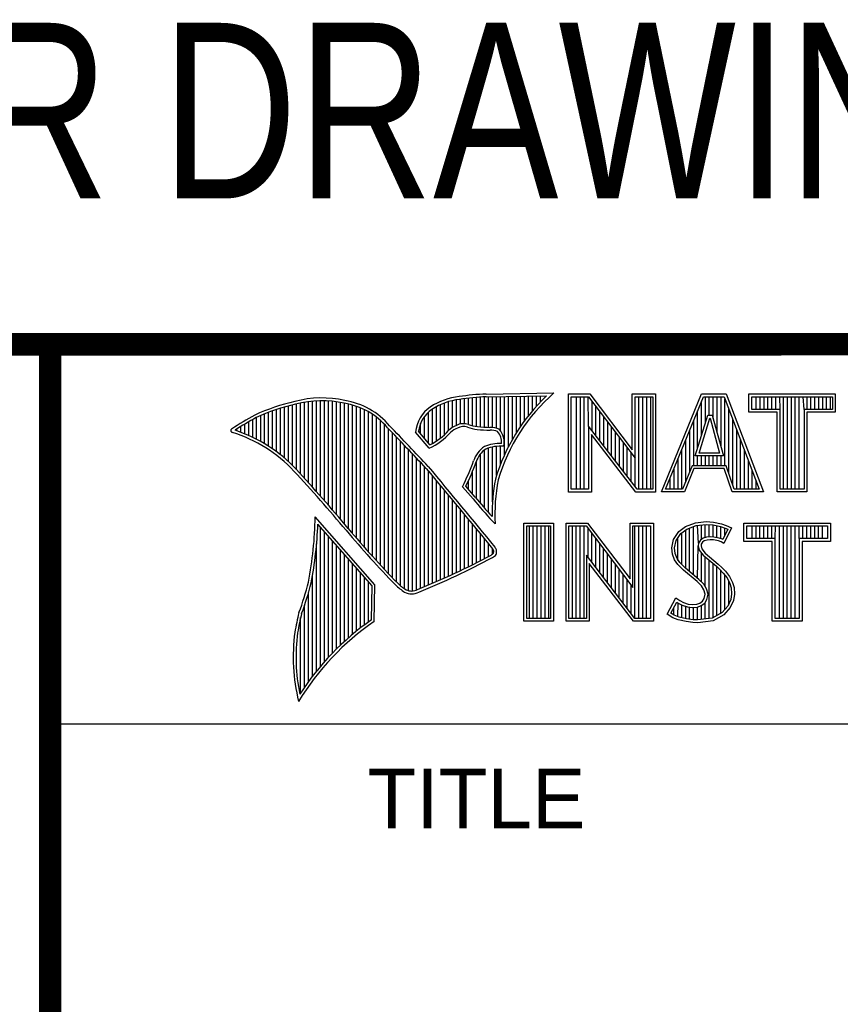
# Model space of a CAD drawing. Header units: inches. Extents: x 0.2 to 16.8, y 0.1 to 10.8.
# Tile 5 of 11: x 13.038 to 13.768, y 1.383 to 2.259. Entities that reach past the tile are written whole.
import ezdxf

# ---------------------------------------------------------------- set-up
doc = ezdxf.new("R2010")
doc.units = ezdxf.units.IN
doc.header["$LTSCALE"] = 0.935
doc.header["$MEASUREMENT"] = 0
doc.layers.get('0').update_dxf_attribs({"linetype": 'CONTINUOUS'})
doc.styles.get("Standard").update_dxf_attribs({"font": 'txt', "width": 0.8})
doc.styles.add('TEXTSTYLE_2', font='txt')

msp = doc.modelspace()

# ---------------------------------------------------------------- linework, layer by layer
at = {"color": 2, "linetype": 'CONTINUOUS'}
for p, q in [((13.06524, 1.96953), (16.74504, 1.96953)), ((13.06524, 1.96953), (13.06524, 0.26053)), ((13.45293, 1.92614), (13.51325, 1.92706)), ((13.29154, 1.85098), (13.29154, 1.91881)), ((13.2951, 1.84706), (13.2951, 1.91935)), ((13.29865, 1.84311), (13.29865, 1.91976)), ((13.30221, 1.83913), (13.30221, 1.92002)), ((13.30576, 1.83512), (13.30576, 1.92013)), ((13.30932, 1.83108), (13.30932, 1.92011)), ((13.31287, 1.82701), (13.31287, 1.91995)), ((13.31643, 1.8229), (13.31643, 1.91964)), ((13.31998, 1.81877), (13.31998, 1.91919)), ((13.32353, 1.8146), (13.32353, 1.9186)), ((13.4195, 1.89369), (13.4195, 1.91934)), ((13.42306, 1.89637), (13.42306, 1.92027)), ((13.42661, 1.89822), (13.42661, 1.92095)), ((13.43017, 1.89946), (13.43017, 1.92144)), ((13.43372, 1.89972), (13.43372, 1.92195)), ((13.43727, 1.89906), (13.43727, 1.9224)), ((13.44083, 1.89795), (13.44083, 1.92278)), ((13.44438, 1.89725), (13.44438, 1.9231)), ((13.44794, 1.89688), (13.44794, 1.92337)), ((13.45149, 1.89664), (13.45149, 1.92357)), ((13.453, 1.92364), (13.50667, 1.92446)), ((13.45505, 1.8965), (13.45505, 1.92367)), ((13.4586, 1.89642), (13.4586, 1.92372)), ((13.46216, 1.89573), (13.46216, 1.92378)), ((13.46571, 1.8935), (13.46571, 1.92383)), ((13.46926, 1.87203), (13.46926, 1.92389)), ((13.47282, 1.87938), (13.47282, 1.92394)), ((13.47637, 1.88593), (13.47637, 1.92399)), ((13.47993, 1.89186), (13.47993, 1.92405)), ((13.48348, 1.89728), (13.48348, 1.9241)), ((13.48704, 1.90228), (13.48704, 1.92416)), ((13.49059, 1.90692), (13.49059, 1.92421)), ((13.49415, 1.91125), (13.49415, 1.92427)), ((13.4977, 1.9153), (13.4977, 1.92432)), ((13.50125, 1.9191), (13.50125, 1.92437)), ((13.52607, 1.92627), (13.54513, 1.92627)), ((13.52607, 1.83895), (13.52607, 1.92627)), ((13.5286, 1.92374), (13.54388, 1.92374)), ((13.5286, 1.84148), (13.5286, 1.92374)), ((13.53324, 1.84148), (13.53324, 1.92374)), ((13.53672, 1.84148), (13.53672, 1.92374)), ((13.5402, 1.84148), (13.5402, 1.92374)), ((13.54409, 1.89763), (13.54367, 1.92374)), ((13.54388, 1.92374), (13.58542, 1.86899)), ((13.54513, 1.92627), (13.58289, 1.87651)), ((13.54715, 1.89365), (13.54715, 1.91943)), ((13.58289, 1.92627), (13.60361, 1.92627)), ((13.58289, 1.87651), (13.58289, 1.92627)), ((13.58542, 1.92374), (13.60109, 1.92374)), ((13.58542, 1.86899), (13.58542, 1.92374)), ((13.58885, 1.84148), (13.58885, 1.92374)), ((13.59233, 1.84148), (13.59233, 1.92374)), ((13.5958, 1.84148), (13.5958, 1.92374)), ((13.59928, 1.84148), (13.59928, 1.92374)), ((13.60109, 1.92374), (13.60109, 1.84148)), ((13.60361, 1.92627), (13.60361, 1.83895)), ((13.60876, 1.83899), (13.6444, 1.92621)), ((13.61252, 1.84151), (13.6461, 1.92368)), ((13.6444, 1.92621), (13.66641, 1.92621)), ((13.64446, 1.88931), (13.64446, 1.91967)), ((13.6461, 1.92368), (13.66467, 1.92368)), ((13.64793, 1.90055), (13.64793, 1.92368)), ((13.65141, 1.90732), (13.65141, 1.92368)), ((13.65489, 1.90431), (13.65489, 1.92368)), ((13.65836, 1.89153), (13.65836, 1.92368)), ((13.66184, 1.87875), (13.66184, 1.92368)), ((13.66467, 1.92368), (13.69586, 1.84151)), ((13.66531, 1.86235), (13.66531, 1.92199)), ((13.66641, 1.92621), (13.69953, 1.83899)), ((13.68662, 1.92621), (13.76343, 1.92621)), ((13.68662, 1.90994), (13.68662, 1.92621)), ((13.68915, 1.92368), (13.7609, 1.92368)), ((13.68915, 1.91247), (13.68915, 1.92368)), ((13.69312, 1.91247), (13.69312, 1.92368)), ((13.69659, 1.91247), (13.69659, 1.92368)), ((13.70007, 1.91247), (13.70007, 1.92368)), ((13.70354, 1.91247), (13.70354, 1.92368)), ((13.70702, 1.91247), (13.70702, 1.92368)), ((13.71049, 1.91247), (13.71049, 1.92368)), ((13.71434, 1.91247), (13.71397, 1.92368)), ((13.71744, 1.84151), (13.71744, 1.92368)), ((13.72092, 1.84151), (13.72092, 1.92368)), ((13.72439, 1.84151), (13.72439, 1.92368)), ((13.72787, 1.84151), (13.72787, 1.92368)), ((13.73135, 1.84151), (13.73135, 1.92368)), ((13.73571, 1.91247), (13.73482, 1.92368)), ((13.7383, 1.91247), (13.7383, 1.92368)), ((13.74177, 1.91247), (13.74177, 1.92368)), ((13.74525, 1.91247), (13.74525, 1.92368)), ((13.74872, 1.91247), (13.74872, 1.92368)), ((13.7522, 1.91247), (13.7522, 1.92368)), ((13.75567, 1.91247), (13.75567, 1.92368)), ((13.75915, 1.91247), (13.75915, 1.92368)), ((13.7609, 1.92368), (13.7609, 1.91247)), ((13.76343, 1.92621), (13.76343, 1.90994)), ((13.25955, 1.87962), (13.25955, 1.90983)), ((13.26311, 1.87724), (13.26311, 1.91114)), ((13.26666, 1.87469), (13.26666, 1.91236)), ((13.27022, 1.87195), (13.27022, 1.9135)), ((13.27377, 1.86901), (13.27377, 1.91455)), ((13.27733, 1.86584), (13.27733, 1.91553)), ((13.28088, 1.86243), (13.28088, 1.91642)), ((13.28444, 1.85873), (13.28444, 1.91727)), ((13.28799, 1.85487), (13.28799, 1.91812)), ((13.32709, 1.8104), (13.32709, 1.91788)), ((13.33064, 1.80617), (13.33064, 1.91718)), ((13.3342, 1.80197), (13.3342, 1.91628)), ((13.33775, 1.79782), (13.33775, 1.91515)), ((13.34131, 1.79371), (13.34131, 1.91378)), ((13.34486, 1.78966), (13.34486, 1.91216)), ((13.34841, 1.78565), (13.34841, 1.91026)), ((13.40173, 1.8824), (13.40173, 1.91011)), ((13.40529, 1.88228), (13.40529, 1.91288)), ((13.40884, 1.88443), (13.40884, 1.91496)), ((13.41239, 1.88698), (13.41239, 1.91671)), ((13.41595, 1.89003), (13.41595, 1.91816)), ((13.55062, 1.88913), (13.55062, 1.91485)), ((13.5541, 1.88461), (13.5541, 1.91027)), ((13.64098, 1.87806), (13.64098, 1.91116)), ((13.66879, 1.85548), (13.66879, 1.91284)), ((13.71181, 1.90994), (13.68662, 1.90994)), ((13.71434, 1.91247), (13.68915, 1.91247)), ((13.71181, 1.83899), (13.71181, 1.90994)), ((13.71434, 1.84151), (13.71434, 1.91247)), ((13.7609, 1.91247), (13.73571, 1.91247)), ((13.73571, 1.91247), (13.73571, 1.84151)), ((13.76343, 1.90994), (13.73824, 1.90994)), ((13.73824, 1.90994), (13.73824, 1.83899)), ((13.24178, 1.88921), (13.24178, 1.90148)), ((13.24534, 1.88757), (13.24534, 1.90349)), ((13.24889, 1.8858), (13.24889, 1.90537)), ((13.25245, 1.88389), (13.25245, 1.90695)), ((13.256, 1.88183), (13.256, 1.90844)), ((13.35197, 1.78168), (13.35197, 1.90806)), ((13.35552, 1.77776), (13.35552, 1.90551)), ((13.35908, 1.77389), (13.35908, 1.90255)), ((13.39818, 1.88658), (13.39818, 1.90616)), ((13.55757, 1.8801), (13.55757, 1.90569)), ((13.56105, 1.87558), (13.56105, 1.90111)), ((13.63751, 1.86235), (13.63751, 1.90266)), ((13.63884, 1.87112), (13.65003, 1.90732)), ((13.64227, 1.87365), (13.65189, 1.90479)), ((13.65003, 1.90732), (13.65407, 1.90732)), ((13.65189, 1.90479), (13.65213, 1.90479)), ((13.65213, 1.90479), (13.6606, 1.87365)), ((13.65407, 1.90732), (13.66391, 1.87112)), ((13.67226, 1.84516), (13.67226, 1.90368)), ((13.23112, 1.89338), (13.23112, 1.89487)), ((13.23467, 1.89211), (13.23467, 1.89717)), ((13.23823, 1.89072), (13.23823, 1.89937)), ((13.36263, 1.77005), (13.36263, 1.89912)), ((13.36619, 1.76626), (13.36619, 1.89522)), ((13.40222, 1.87796), (13.39013, 1.89218)), ((13.40289, 1.88104), (13.39274, 1.89296)), ((13.39462, 1.89075), (13.39462, 1.89989)), ((13.58728, 1.84148), (13.54409, 1.89763)), ((13.54409, 1.89763), (13.54409, 1.84148)), ((13.56452, 1.87106), (13.56452, 1.89653)), ((13.63403, 1.85728), (13.63403, 1.89416)), ((13.67574, 1.84151), (13.67574, 1.89453)), ((13.36974, 1.76251), (13.36974, 1.89151)), ((13.3733, 1.75881), (13.3733, 1.88779)), ((13.37685, 1.75559), (13.37685, 1.88406)), ((13.58603, 1.83895), (13.54661, 1.89019)), ((13.54661, 1.89019), (13.54661, 1.83895)), ((13.568, 1.86654), (13.568, 1.89195)), ((13.57147, 1.86202), (13.57147, 1.88737)), ((13.63056, 1.84863), (13.63056, 1.88565)), ((13.67921, 1.84151), (13.67921, 1.88537)), ((13.3804, 1.75292), (13.3804, 1.88032)), ((13.38396, 1.75121), (13.38396, 1.87658)), ((13.45149, 1.82467), (13.45149, 1.8764)), ((13.45505, 1.82065), (13.45505, 1.87803)), ((13.4586, 1.83026), (13.4586, 1.87896)), ((13.46216, 1.85354), (13.46216, 1.87953)), ((13.46571, 1.8636), (13.46571, 1.87975)), ((13.57495, 1.85751), (13.57495, 1.88279)), ((13.57843, 1.85299), (13.57843, 1.8782)), ((13.62708, 1.84151), (13.62708, 1.87715)), ((13.68269, 1.84151), (13.68269, 1.87622)), ((13.38751, 1.75092), (13.38751, 1.87282)), ((13.39107, 1.7518), (13.39107, 1.86907)), ((13.44438, 1.83308), (13.44438, 1.86652)), ((13.44794, 1.82881), (13.44794, 1.87298)), ((13.5819, 1.84847), (13.5819, 1.87362)), ((13.58538, 1.84395), (13.58542, 1.86899)), ((13.62361, 1.84151), (13.62361, 1.86864)), ((13.66391, 1.87112), (13.63884, 1.87112)), ((13.64098, 1.86235), (13.64098, 1.87112)), ((13.6606, 1.87365), (13.64227, 1.87365)), ((13.64446, 1.86235), (13.64446, 1.87112)), ((13.64793, 1.86235), (13.64793, 1.87112)), ((13.65141, 1.86235), (13.65141, 1.87112)), ((13.65489, 1.86235), (13.65489, 1.87112)), ((13.65836, 1.86235), (13.65836, 1.87112)), ((13.66184, 1.86235), (13.66184, 1.87112)), ((13.68616, 1.84151), (13.68616, 1.86706)), ((13.39462, 1.75332), (13.39462, 1.8653)), ((13.39818, 1.75478), (13.39818, 1.86153)), ((13.40173, 1.75627), (13.40173, 1.85744)), ((13.44083, 1.83724), (13.44083, 1.85725)), ((13.62013, 1.84151), (13.62013, 1.86014)), ((13.63607, 1.86235), (13.6277, 1.84151)), ((13.63778, 1.85982), (13.6294, 1.83899)), ((13.66648, 1.86235), (13.63607, 1.86235)), ((13.66466, 1.85982), (13.63778, 1.85982)), ((13.67167, 1.83899), (13.66466, 1.85982)), ((13.67349, 1.84151), (13.66648, 1.86235)), ((13.68964, 1.84151), (13.68964, 1.85791)), ((13.40529, 1.75779), (13.40529, 1.85313)), ((13.40884, 1.75933), (13.40884, 1.84883)), ((13.43727, 1.84132), (13.43727, 1.84907)), ((13.61666, 1.84151), (13.61666, 1.85163)), ((13.69312, 1.84151), (13.69312, 1.84875)), ((13.41239, 1.76089), (13.41239, 1.84452)), ((13.41595, 1.76248), (13.41595, 1.84021)), ((13.44136, 1.83283), (13.43192, 1.84365)), ((13.44327, 1.83444), (13.4349, 1.84404)), ((13.54409, 1.84148), (13.5286, 1.84148)), ((13.60109, 1.84148), (13.58728, 1.84148)), ((13.6277, 1.84151), (13.61252, 1.84151)), ((13.69586, 1.84151), (13.67349, 1.84151)), ((13.73571, 1.84151), (13.71434, 1.84151)), ((13.4195, 1.76409), (13.4195, 1.83591)), ((13.42306, 1.76573), (13.42306, 1.83161)), ((13.54661, 1.83895), (13.52607, 1.83895)), ((13.60361, 1.83895), (13.58603, 1.83895)), ((13.6294, 1.83899), (13.60876, 1.83899)), ((13.69953, 1.83899), (13.67167, 1.83899)), ((13.73824, 1.83899), (13.71181, 1.83899)), ((13.42661, 1.76739), (13.42661, 1.8273)), ((13.43017, 1.76908), (13.43017, 1.823)), ((13.35405, 1.75643), (13.30096, 1.81676)), ((13.43372, 1.7708), (13.43372, 1.8187)), ((13.43727, 1.77254), (13.43727, 1.8144)), ((13.35153, 1.7555), (13.30329, 1.81033)), ((13.30576, 1.68403), (13.30576, 1.80752)), ((13.44083, 1.77431), (13.44083, 1.8101)), ((13.44438, 1.77611), (13.44438, 1.8058)), ((13.46086, 1.81059), (13.45857, 1.8131)), ((13.48648, 1.81126), (13.51278, 1.81126)), ((13.48648, 1.72404), (13.48648, 1.81126)), ((13.48901, 1.80873), (13.51025, 1.80873)), ((13.48901, 1.72656), (13.48901, 1.80873)), ((13.49139, 1.72656), (13.49139, 1.80873)), ((13.49487, 1.72656), (13.49487, 1.80873)), ((13.49835, 1.72656), (13.49835, 1.80873)), ((13.50182, 1.72656), (13.50182, 1.80873)), ((13.5053, 1.72656), (13.5053, 1.80873)), ((13.50877, 1.72656), (13.50877, 1.80873)), ((13.51025, 1.80873), (13.51025, 1.72656)), ((13.51278, 1.81126), (13.51278, 1.72404)), ((13.52409, 1.81135), (13.54315, 1.81135)), ((13.52409, 1.72404), (13.52409, 1.81135)), ((13.52662, 1.80882), (13.5419, 1.80882)), ((13.52662, 1.72656), (13.52662, 1.80882)), ((13.52962, 1.72656), (13.52962, 1.80882)), ((13.5331, 1.72656), (13.5331, 1.80882)), ((13.53658, 1.72656), (13.53658, 1.80882)), ((13.54005, 1.72656), (13.54005, 1.80882)), ((13.5419, 1.80882), (13.58343, 1.75408)), ((13.54315, 1.81135), (13.58091, 1.76159)), ((13.54353, 1.78086), (13.54353, 1.80667)), ((13.58091, 1.81135), (13.60163, 1.81135)), ((13.58091, 1.76159), (13.58091, 1.81135)), ((13.58343, 1.80882), (13.59911, 1.80882)), ((13.58343, 1.75408), (13.58343, 1.80882)), ((13.58523, 1.72656), (13.58523, 1.80882)), ((13.58871, 1.72656), (13.58871, 1.80882)), ((13.59218, 1.72656), (13.59218, 1.80882)), ((13.59566, 1.72656), (13.59566, 1.80882)), ((13.59911, 1.80882), (13.59911, 1.72656)), ((13.60163, 1.81135), (13.60163, 1.72404)), ((13.62416, 1.8037), (13.63031, 1.8082)), ((13.62601, 1.80192), (13.63154, 1.80597)), ((13.63031, 1.8082), (13.63901, 1.81165)), ((13.63041, 1.77104), (13.63041, 1.80515)), ((13.63154, 1.80597), (13.63962, 1.80917)), ((13.63389, 1.76816), (13.63389, 1.8069)), ((13.63736, 1.76525), (13.63736, 1.80828)), ((13.63901, 1.81165), (13.6486, 1.8127)), ((13.63962, 1.80917), (13.64865, 1.81016)), ((13.6418, 1.79346), (13.64084, 1.80931)), ((13.64431, 1.79666), (13.64431, 1.80969)), ((13.64779, 1.79834), (13.64779, 1.81007)), ((13.6486, 1.8127), (13.65505, 1.81225)), ((13.64865, 1.81016), (13.6547, 1.80974)), ((13.65127, 1.79895), (13.65127, 1.80998)), ((13.6547, 1.80974), (13.66143, 1.80831)), ((13.65474, 1.7989), (13.65474, 1.80973)), ((13.65505, 1.81225), (13.6621, 1.81075)), ((13.65822, 1.7983), (13.65822, 1.80899)), ((13.66143, 1.80831), (13.6655, 1.8069)), ((13.66169, 1.79744), (13.66169, 1.80822)), ((13.6621, 1.81075), (13.66645, 1.80925)), ((13.66783, 1.80581), (13.66334, 1.79682)), ((13.67125, 1.807), (13.66435, 1.79321)), ((13.66517, 1.80049), (13.66517, 1.80702)), ((13.6655, 1.8069), (13.66783, 1.80581)), ((13.66645, 1.80925), (13.67125, 1.807)), ((13.68221, 1.81126), (13.75902, 1.81126)), ((13.68221, 1.79499), (13.68221, 1.81126)), ((13.68474, 1.80873), (13.75649, 1.80873)), ((13.68474, 1.79752), (13.68474, 1.80873)), ((13.6895, 1.79752), (13.6895, 1.80873)), ((13.69297, 1.79752), (13.69297, 1.80873)), ((13.69645, 1.79752), (13.69645, 1.80873)), ((13.69992, 1.79752), (13.69992, 1.80873)), ((13.7034, 1.79752), (13.7034, 1.80873)), ((13.70687, 1.79752), (13.70687, 1.80873)), ((13.70993, 1.79752), (13.71035, 1.80873)), ((13.71382, 1.72656), (13.71382, 1.80873)), ((13.7173, 1.72656), (13.7173, 1.80873)), ((13.72077, 1.72656), (13.72077, 1.80873)), ((13.72425, 1.72656), (13.72425, 1.80873)), ((13.72773, 1.72656), (13.72773, 1.80873)), ((13.7313, 1.79752), (13.7312, 1.80873)), ((13.73468, 1.79752), (13.73468, 1.80873)), ((13.73815, 1.79752), (13.73815, 1.80873)), ((13.74163, 1.79752), (13.74163, 1.80873)), ((13.7451, 1.79752), (13.7451, 1.80873)), ((13.74858, 1.79752), (13.74858, 1.80873)), ((13.75205, 1.79752), (13.75205, 1.80873)), ((13.75649, 1.80873), (13.75649, 1.79752)), ((13.75902, 1.81126), (13.75902, 1.79499)), ((13.30932, 1.68812), (13.30932, 1.80348)), ((13.31287, 1.69203), (13.31287, 1.79944)), ((13.44794, 1.77793), (13.44794, 1.8015)), ((13.45149, 1.77978), (13.45149, 1.7972)), ((13.547, 1.77634), (13.547, 1.80209)), ((13.55048, 1.77182), (13.55048, 1.79751)), ((13.61801, 1.78931), (13.61951, 1.79681)), ((13.61951, 1.79681), (13.62416, 1.8037)), ((13.62056, 1.78919), (13.62189, 1.79581)), ((13.62189, 1.79581), (13.62601, 1.80192)), ((13.62346, 1.778), (13.62346, 1.79815)), ((13.62694, 1.77451), (13.62694, 1.8026)), ((13.64343, 1.79602), (13.6418, 1.79346)), ((13.64582, 1.79776), (13.64343, 1.79602)), ((13.649, 1.79869), (13.64582, 1.79776)), ((13.6495, 1.79621), (13.64695, 1.79546)), ((13.65213, 1.79904), (13.649, 1.79869)), ((13.6522, 1.79651), (13.6495, 1.79621)), ((13.65537, 1.79887), (13.65213, 1.79904)), ((13.65505, 1.79636), (13.6522, 1.79651)), ((13.65955, 1.79546), (13.65505, 1.79636)), ((13.66018, 1.79791), (13.65537, 1.79887)), ((13.66302, 1.79702), (13.66018, 1.79791)), ((13.66334, 1.79682), (13.66302, 1.79702)), ((13.70993, 1.79752), (13.68474, 1.79752)), ((13.70993, 1.72656), (13.70993, 1.79752)), ((13.75649, 1.79752), (13.7313, 1.79752)), ((13.7313, 1.79752), (13.7313, 1.72656)), ((13.30221, 1.67974), (13.30221, 1.79289)), ((13.31643, 1.69577), (13.31643, 1.7954)), ((13.31998, 1.69935), (13.31998, 1.79136)), ((13.32353, 1.70279), (13.32353, 1.78732)), ((13.45505, 1.78166), (13.45505, 1.7929)), ((13.4586, 1.78369), (13.4586, 1.7886)), ((13.55395, 1.76731), (13.55395, 1.79293)), ((13.55743, 1.76279), (13.55743, 1.78835)), ((13.61861, 1.78361), (13.61801, 1.78931)), ((13.62109, 1.78421), (13.62056, 1.78919)), ((13.64084, 1.76235), (13.64155, 1.79096)), ((13.6418, 1.79346), (13.64155, 1.79096)), ((13.64155, 1.79096), (13.64237, 1.78728)), ((13.64237, 1.78728), (13.64605, 1.78273)), ((13.64425, 1.79261), (13.6441, 1.79111)), ((13.6441, 1.79111), (13.6447, 1.78841)), ((13.6453, 1.79426), (13.64425, 1.79261)), ((13.6447, 1.78841), (13.64785, 1.78451)), ((13.64695, 1.79546), (13.6453, 1.79426)), ((13.66195, 1.79471), (13.65955, 1.79546)), ((13.66435, 1.79321), (13.66195, 1.79471)), ((13.7074, 1.79499), (13.68221, 1.79499)), ((13.7074, 1.72404), (13.7074, 1.79499)), ((13.75902, 1.79499), (13.73383, 1.79499)), ((13.73383, 1.79499), (13.73383, 1.72404)), ((13.32709, 1.70609), (13.32709, 1.78328)), ((13.33064, 1.70926), (13.33064, 1.77924)), ((13.5853, 1.72656), (13.5421, 1.78271)), ((13.5421, 1.78271), (13.5421, 1.72656)), ((13.5609, 1.75827), (13.5609, 1.78377)), ((13.56438, 1.75375), (13.56438, 1.77919)), ((13.62056, 1.77852), (13.61861, 1.78361)), ((13.62326, 1.77462), (13.62056, 1.77852)), ((13.62281, 1.77971), (13.62109, 1.78421)), ((13.62521, 1.77625), (13.62281, 1.77971)), ((13.64431, 1.75909), (13.64431, 1.78487)), ((13.64605, 1.78273), (13.6577, 1.77305)), ((13.64779, 1.75478), (13.64779, 1.78128)), ((13.64785, 1.78451), (13.6594, 1.77492)), ((13.65127, 1.72649), (13.65127, 1.77839)), ((13.3342, 1.7123), (13.3342, 1.77521)), ((13.33775, 1.71523), (13.33775, 1.77117)), ((13.58405, 1.72404), (13.54463, 1.77528)), ((13.54463, 1.77528), (13.54463, 1.72404)), ((13.56785, 1.74924), (13.56785, 1.77461)), ((13.57133, 1.74472), (13.57133, 1.77003)), ((13.62851, 1.76937), (13.62326, 1.77462)), ((13.63021, 1.77124), (13.62521, 1.77625)), ((13.64051, 1.75933), (13.62851, 1.76937)), ((13.64221, 1.76119), (13.63021, 1.77124)), ((13.65474, 1.72695), (13.65474, 1.77551)), ((13.6577, 1.77305), (13.66075, 1.77)), ((13.65822, 1.72924), (13.65822, 1.77253)), ((13.6594, 1.77492), (13.66255, 1.77177)), ((13.66075, 1.77), (13.66378, 1.76682)), ((13.66255, 1.77177), (13.6657, 1.76847)), ((13.29865, 1.67524), (13.29865, 1.76538)), ((13.34131, 1.71804), (13.34131, 1.76713)), ((13.34486, 1.72075), (13.34486, 1.76309)), ((13.57481, 1.7402), (13.57481, 1.76545)), ((13.57828, 1.73568), (13.57828, 1.76087)), ((13.6464, 1.75701), (13.64221, 1.76119)), ((13.66169, 1.73062), (13.66169, 1.76901)), ((13.66378, 1.76682), (13.66715, 1.76247)), ((13.66517, 1.73446), (13.66517, 1.76504)), ((13.6657, 1.76847), (13.6693, 1.76383)), ((13.66715, 1.76247), (13.66965, 1.75748)), ((13.6693, 1.76383), (13.672, 1.75843)), ((13.34841, 1.72336), (13.34841, 1.75905)), ((13.35097, 1.72517), (13.35153, 1.7555)), ((13.35345, 1.72385), (13.35405, 1.75643)), ((13.58176, 1.73117), (13.58176, 1.75628)), ((13.6444, 1.75543), (13.64051, 1.75933)), ((13.64665, 1.75183), (13.6444, 1.75543)), ((13.64899, 1.75286), (13.6464, 1.75701)), ((13.6503, 1.74818), (13.64899, 1.75286)), ((13.66864, 1.7383), (13.66864, 1.75949)), ((13.66965, 1.75748), (13.67085, 1.7536)), ((13.67085, 1.7536), (13.67126, 1.74834)), ((13.672, 1.75843), (13.67335, 1.75408)), ((13.67335, 1.75408), (13.6738, 1.74823)), ((13.2951, 1.67051), (13.2951, 1.7497)), ((13.61396, 1.73039), (13.62176, 1.74479)), ((13.62176, 1.74479), (13.62506, 1.74239)), ((13.64545, 1.74194), (13.64695, 1.74434)), ((13.6477, 1.74808), (13.64665, 1.75183)), ((13.64695, 1.74434), (13.6477, 1.74808)), ((13.64733, 1.74017), (13.64934, 1.74339)), ((13.64934, 1.74339), (13.6503, 1.74818)), ((13.67046, 1.74326), (13.6679, 1.73749)), ((13.67126, 1.74834), (13.67046, 1.74326)), ((13.6738, 1.74823), (13.6729, 1.74254)), ((13.29154, 1.66553), (13.29154, 1.73835)), ((13.61728, 1.73122), (13.6226, 1.74105)), ((13.61999, 1.72939), (13.61999, 1.73621)), ((13.6226, 1.74105), (13.62374, 1.74022)), ((13.62346, 1.72778), (13.62374, 1.74022)), ((13.62374, 1.74022), (13.62738, 1.7384)), ((13.62506, 1.74239), (13.62836, 1.74074)), ((13.62694, 1.72704), (13.62694, 1.73855)), ((13.62738, 1.7384), (13.63214, 1.73676)), ((13.62836, 1.74074), (13.63271, 1.73924)), ((13.63041, 1.72626), (13.63041, 1.73736)), ((13.63214, 1.73676), (13.63657, 1.73625)), ((13.63271, 1.73924), (13.63661, 1.73879)), ((13.63389, 1.72573), (13.63389, 1.73656)), ((13.63657, 1.73625), (13.64078, 1.7366)), ((13.63661, 1.73879), (13.64021, 1.73909)), ((13.63736, 1.72521), (13.63736, 1.73616)), ((13.64021, 1.73909), (13.6429, 1.74014)), ((13.64078, 1.7366), (13.64411, 1.7379)), ((13.64084, 1.72511), (13.64084, 1.73661)), ((13.6429, 1.74014), (13.64545, 1.74194)), ((13.64411, 1.7379), (13.64733, 1.74017)), ((13.64431, 1.72557), (13.64431, 1.73797)), ((13.64779, 1.72603), (13.64779, 1.74049)), ((13.6679, 1.73749), (13.66275, 1.7318)), ((13.67005, 1.73609), (13.66435, 1.72979)), ((13.6729, 1.74254), (13.67005, 1.73609)), ((13.28799, 1.66026), (13.28799, 1.7273)), ((13.51025, 1.72656), (13.48901, 1.72656)), ((13.5421, 1.72656), (13.52662, 1.72656)), ((13.59911, 1.72656), (13.5853, 1.72656)), ((13.61891, 1.7271), (13.61396, 1.73039)), ((13.6201, 1.72934), (13.61728, 1.73122)), ((13.62371, 1.72515), (13.61891, 1.7271)), ((13.62445, 1.72757), (13.6201, 1.72934)), ((13.63121, 1.72614), (13.62445, 1.72757)), ((13.63699, 1.72527), (13.63121, 1.72614)), ((13.65394, 1.72684), (13.64098, 1.72513)), ((13.66275, 1.7318), (13.65394, 1.72684)), ((13.66435, 1.72979), (13.65475, 1.7244)), ((13.7313, 1.72656), (13.70993, 1.72656)), ((13.51278, 1.72404), (13.48648, 1.72404)), ((13.54463, 1.72404), (13.52409, 1.72404)), ((13.60163, 1.72404), (13.58405, 1.72404)), ((13.63076, 1.72365), (13.62371, 1.72515)), ((13.63676, 1.72275), (13.63076, 1.72365)), ((13.64111, 1.7226), (13.63676, 1.72275)), ((13.64098, 1.72513), (13.63699, 1.72527)), ((13.65475, 1.7244), (13.64111, 1.7226)), ((13.73383, 1.72404), (13.7074, 1.72404)), ((13.06532, 1.63288), (16.75003, 1.63288))]:
    msp.add_line(p, q, dxfattribs=at)
at = {"color": 7, "linetype": 'CONTINUOUS', "const_width": 0.02}
for points in [[(11.47181, 1.97017), (16.75, 1.97072)], [(13.06532, 1.97072), (13.06532, 0.25859)]]:
    msp.add_lwpolyline(points, dxfattribs=at)
at = {"color": 2, "linetype": 'CONTINUOUS'}
for centre, radius, start, end in [((13.6217, 1.80282), 0.16492, 131.11944, 163.41344), ((13.32159, 1.74678), 0.17696, 102.61616, 114.85138), ((13.30696, 1.83024), 0.0924, 77.28123, 105.0674), ((13.30696, 1.83024), 0.0899, 77.23252, 105.10138), ((13.31672, 1.85517), 0.06605, 40.23363, 80.77381), ((13.43544, 1.8654), 0.05875, 96.30074, 123.16833), ((13.43544, 1.8654), 0.05625, 96.24482, 123.12649), ((13.46164, 1.71381), 0.2125, 92.34774, 98.83694), ((13.46164, 1.71381), 0.21, 92.35648, 98.85215), ((13.6217, 1.80282), 0.16742, 133.40156, 163.45729), ((13.32159, 1.74678), 0.17445, 102.59854, 114.8293), ((13.31672, 1.85517), 0.06355, 40.16477, 80.84234), ((13.42128, 1.88893), 0.03132, 125.03263, 174.04731), ((13.42128, 1.88893), 0.02882, 125.11271, 171.95579), ((13.34469, 1.72355), 0.20804, 117.93456, 124.56901), ((13.34469, 1.72355), 0.20554, 117.95333, 124.03672), ((13.22745, 1.89354), 0.00155, 121.35241, 265.80295), ((13.1892, 1.77053), 0.12731, 43.16665, 72.57035), ((13.1892, 1.77053), 0.12981, 43.16665, 71.84991), ((9.40027, -1.90184), 5.49056, 43.24659, 43.76754), ((9.40027, -1.90184), 5.49306, 43.24574, 43.76673), ((13.37956, 1.92888), 0.05323, 295.99548, 318.5906), ((13.43621, 1.87527), 0.02486, 112.91918, 132.2696), ((13.43621, 1.87527), 0.02236, 112.6635, 131.92934), ((13.43297, 1.88573), 0.01401, 72.6167, 117.38928), ((13.43297, 1.88573), 0.01151, 72.93864, 117.86399), ((13.4494, 1.93175), 0.03737, 249.55533, 263.16741), ((13.4494, 1.93175), 0.03487, 249.44206, 263.13397), ((13.45847, 2.02567), 0.13171, 264.112, 269.10191), ((13.45847, 2.02567), 0.12921, 264.12125, 269.07042), ((13.45706, 1.87884), 0.01764, 64.46566, 92.25069), ((13.45706, 1.87884), 0.01514, 66.31988, 92.50203), ((13.45226, 1.88343), 0.01431, 355.29927, 40.45), ((13.45226, 1.88343), 0.01681, 347.11859, 42.40459), ((13.37956, 1.92888), 0.05573, 293.99221, 318.44329), ((13.46381, 1.86004), 0.02298, 122.696, 163.50087), ((13.46381, 1.86004), 0.02048, 123.35042, 163.71723), ((13.46628, 1.84233), 0.03993, 89.6555, 111.87276), ((13.46628, 1.84233), 0.03743, 86.37714, 111.50552), ((13.22645, 1.94562), 0.22937, 333.60713, 339.84173), ((13.22645, 1.94562), 0.23187, 334.02045, 339.86208), ((12.2454, 0.89881), 1.41208, 39.91497, 42.76606), ((12.24514, 0.89858), 1.41493, 39.91549, 42.76646), ((65.65147, 44.96661), 67.738, 219.521915, 219.600266), ((65.65147, 44.96661), 67.7355, 219.521847, 219.600368), ((13.63048, 1.81832), 0.17229, 169.23802, 180.37507), ((13.63048, 1.81832), 0.16979, 169.28062, 182.60745), ((13.73386, 2.07061), 0.37696, 219.10944, 223.08928), ((13.73386, 2.07061), 0.37446, 219.10281, 222.59283), ((12.96474, 1.82251), 0.33627, 349.08552, 359.02075), ((12.96474, 1.82251), 0.33877, 349.0755, 357.93971), ((14.0519, 2.41283), 0.94497, 220.0426, 224.01185), ((14.0519, 2.41283), 0.94247, 220.04277, 224.00772), ((13.44621, 1.78019), 0.01498, 26.36685, 33.89706), ((13.44621, 1.78019), 0.01748, 24.6833, 34.32084), ((13.44509, 1.78607), 0.01707, 350.48075, 4.78094), ((13.14464, 2.36485), 0.66065, 291.98682, 298.2489), ((13.14464, 2.36485), 0.66315, 291.99886, 298.25072), ((13.45093, 1.79431), 0.0131, 299.25537, 311.26656), ((13.45093, 1.79431), 0.0156, 299.17127, 314.80636), ((13.44509, 1.78607), 0.01457, 353.68959, 3.05291), ((13.07775, 1.81151), 0.22347, 339.0707, 346.3663), ((13.07775, 1.81151), 0.22597, 339.10894, 346.38136), ((13.41341, 1.8005), 0.06041, 227.09351, 236.92146), ((13.41341, 1.8005), 0.05791, 227.15939, 236.78824), ((13.38665, 1.762), 0.01111, 243.48954, 298.69918), ((13.38665, 1.762), 0.01361, 242.84885, 298.05148), ((13.49561, 1.6793), 0.2156, 165.93567, 170.68559), ((13.49561, 1.6793), 0.2131, 165.97576, 170.67578), ((13.48781, 1.52939), 0.23636, 124.64296, 148.55647), ((13.48781, 1.52939), 0.23886, 124.95107, 147.09813), ((13.44694, 1.69217), 0.16556, 172.35618, 193.79577), ((13.44694, 1.69217), 0.16306, 172.36898, 191.68679)]:
    msp.add_arc(centre, radius, start, end, dxfattribs=at)

# ---------------------------------------------------------------- texts
at = {"color": 7, "linetype": 'CONTINUOUS', "insert": (13.06681, 2.25637), "char_height": 0.15625, "width": 2, "attachment_point": 2, "line_spacing_factor": 0.9}
msp.add_mtext('CUSTOMER DRAWING', dxfattribs=at)
at = {"color": 2, "linetype": 'CONTINUOUS', "insert": (13.34735, 1.59295), "char_height": 0.053254, "width": 0.26627, "attachment_point": 1, "line_spacing_factor": 0.9, "style": 'TEXTSTYLE_2'}
msp.add_mtext('TITLE', dxfattribs=at)

doc.saveas('drawing.dxf')
